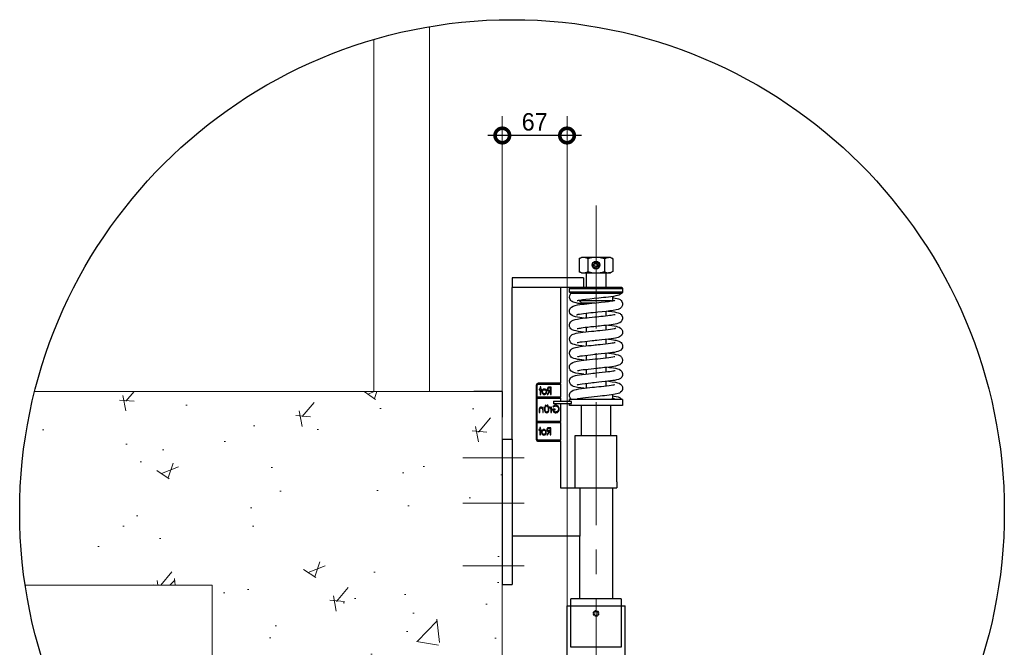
# Model space of a CAD drawing. Extents: x 928609 to 993508, y -1024491 to -979674.
# Tile 4 of 39: x 937966 to 943054, y -1011552 to -1008308. Entities that reach past the tile are written whole.
import ezdxf

# ---------------------------------------------------------------- set-up
doc = ezdxf.new("R2010")
doc.units = 0
doc.linetypes.add('CENTER', pattern=[50.8, 31.75, -6.35, 6.35, -6.35])
doc.linetypes.add('gen3a', pattern=[3.125, 2.25, -0.875])
doc.layers.get('0').update_dxf_attribs({"linetype": 'CONTINUOUS'})
doc.layers.get('Defpoints').update_dxf_attribs({"linetype": 'CONTINUOUS'})
doc.layers.add('3A', color=6, linetype='gen3a', lineweight=0)
for name, color, linetype in [('Beluchtingstank', 253, 'CONTINUOUS'), ('INSTALLATIE', 6, 'CONTINUOUS'), ('MAAT', 10, 'CONTINUOUS'), ('TEKST', 4, 'CONTINUOUS')]:
    doc.layers.add(name, color=color, linetype=linetype)
doc.styles.add('TAUW-ISOCP', font='tcb_isocp.shx')
doc.dimstyles.new('tzu18-dot_^100', dxfattribs={"dimscale": 100, "dimtxt": 1.8, "dimasz": 3, "dimexe": 2, "dimexo": 0, "dimgap": 0.5, "dimtad": 1, "dimzin": 0, "dimdsep": 46, "dimtxsty": 'TAUW-ISOCP', "dimblk": 'DOTSMALL', "dimcen": 2, "dimdle": 1.5, "dimclre": 8, "dimazin": 0, "dimtp": 1, "dimtm": 1, "dimtfac": 1, "dimtix": 1, "dimtmove": 1, "dimatfit": 3, "dimldrblk": 'DOTSMALL', "dimfxl": 1, "dimtvp": 0.5, "dimtolj": 1, "dimtzin": 0, "dimlwd": -1, "dimlwe": 5, "dimarcsym": 0})

# ---------------------------------------------------------------- blocks, each defined once
blk = doc.blocks.new('_DotSmall')
at = {"color": 0, "linetype": 'ByBlock', "const_width": 0.5}
blk.add_lwpolyline([(-0.0625, 0, 1), (0.0625, 0, 1)], format="xyb", close=True, dxfattribs=at)
blk = doc.blocks.new('*D31')
at = {"layer": 'Defpoints', "color": 0}
for p in [(940459.9, -1008906.9), (940459.9, -1010230.8), (940794.2, -1011337)]:
    blk.add_point(p, dxfattribs=at)
at = {"layer": 'MAAT', "color": 8, "lineweight": 5}
for p, q in [((940459.9, -1010230.8), (940459.9, -1008806.9)), ((940794.2, -1011337), (940794.2, -1008806.9))]:
    blk.add_line(p, q, dxfattribs=at)
at = {"layer": 'MAAT', "color": 0}
blk.add_line((940869.2, -1008906.9), (940384.9, -1008906.9), dxfattribs=at)
at = {"layer": 'MAAT', "color": 0, "xscale": 150, "yscale": 150, "zscale": 150, "rotation": 180}
blk.add_blockref('_DotSmall', (940459.9, -1008906.9), dxfattribs=at)
at = {"layer": 'MAAT', "color": 0, "xscale": 150, "yscale": 150, "zscale": 150}
blk.add_blockref('_DotSmall', (940794.2, -1008906.9), dxfattribs=at)
at = {"layer": 'MAAT', "color": 7, "insert": (940627.1, -1008836.9), "char_height": 90, "attachment_point": 5, "style": 'TAUW-ISOCP'}
blk.add_mtext('\\A1;67', dxfattribs=at)

msp = doc.modelspace()

# ---------------------------------------------------------------- hatches: boundary and pattern name
at = {"layer": 'Beluchtingstank', "lineweight": 5, "ltscale": 0.01}
h = msp.add_hatch(dxfattribs=at)
h.set_pattern_fill('AR-CONC', color=256, scale=5, style=0)
h.set_pattern_definition([(50, (-6044993.6, 3989876.6), (910.923345, -79.69543), [95.25, -1047.75]), (355, (-6044993.6, 3989876.6), (-176.21413, 955.28321), [76.2, -838.2]), (100.451, (-6044917.7, 3989869.9), (734.71251, 875.58344), [80.95, -890.45]), (46.1842, (-6044993.6, 3990130.6), (1355.3952, -210.21164), [142.875, -1571.625]), (96.6356, (-6044880.7, 3990113), (1187.02117, 1237.12778), [121.425, -1335.675]), (351.184, (-6044993.6, 3990130.6), (1187.02303, 1237.1256), [114.3, -1257.3]), (21, (-6044866.6, 3990067.1), (758.0744, -511.32759), [95.25, -1047.75]), (326, (-6044866.6, 3990067.1), (309.01014, 920.93983), [76.2, -838.2]), (71.4514, (-6044803.4, 3990024.5), (1067.08245, 409.61429), [80.95, -890.45]), (37.5, (-6044993.6, 3989876.57), (15.443016, 422.775194), [0, -828.04, 0, -850.9, 0, -841.375]), (7.5, (-6044993.6, 3989876.57), (334.098313, 500.902874), [0, -485.14, 0, -808.99, 0, -320.675]), (327.5, (-6045276.82, 3989876.57), (677.952976, -28.64372), [0, -317.5, 0, -990.6, 0, -1314.45]), (317.5, (-6045403.8, 3989876.6), (740.645907, 127.132455), [0, -412.75, 0, -657.86, 0, -933.45])])
h.paths.add_polyline_path([(940459.934, -1010230.807), (938043.346, -1010230.807, 0.06175967), (937966.318, -1010852.033, 0.03738423), (937994.678, -1011230.807), (938961.143, -1011230.807), (938961.143, -1012730.807), (938795.236, -1012730.807, 0.18199855), (940459.934, -1013395.157)])

# ---------------------------------------------------------------- linework, layer by layer
at = {"layer": '3A', "ltscale": 5}
for p, q in [((940929.402, -1011374.486), (940932.933, -1011374.486)), ((940934.773, -1011374.486), (940932.933, -1011374.486)), ((940936.353, -1011368.563), (940934.587, -1011365.505)), ((940937.273, -1011370.156), (940936.353, -1011368.563))]:
    msp.add_line(p, q, dxfattribs=at)
msp.add_circle((940944.184, -1011377.033), 15, dxfattribs=at)
for radius, start, end in [(11.536, 167.244844, 132.755156), (9.75, 164.857166, 135.142834)]:
    msp.add_arc((940944.184, -1011377.033), radius, start, end, dxfattribs=at)
at = {"layer": 'Beluchtingstank', "lineweight": 5, "ltscale": 0.01}
for p, q in [((940083.523, -1008344.414), (940083.523, -1010230.807)), ((939795.453, -1008410.825), (939795.453, -1010230.807)), ((938043.346, -1010230.807), (940459.934, -1010230.807)), ((940459.934, -1010230.807), (940459.934, -1013395.157)), ((937994.678, -1011230.807), (938961.143, -1011230.807)), ((938961.143, -1012730.807), (938961.143, -1011230.807))]:
    msp.add_line(p, q, dxfattribs=at)
at = {"layer": 'INSTALLATIE', "color": 8, "linetype": 'CENTER', "lineweight": 5, "ltscale": 20}
for p, q in [((940944.184, -1009269.297), (940944.184, -1013358.307)), ((940573.248, -1010572.707), (940256.052, -1010572.707)), ((940573.248, -1010806.701), (940256.052, -1010806.701)), ((940573.248, -1011131.274), (940256.052, -1011131.274))]:
    msp.add_line(p, q, dxfattribs=at)
at = {"layer": 'INSTALLATIE'}
for p, q in [((940857.581, -1009543.732), (940869.184, -1009537.033)), ((940857.581, -1009543.732), (940857.581, -1009610.334)), ((940879.232, -1009537.033), (940869.184, -1009537.033)), ((940944.184, -1009537.033), (940879.232, -1009537.033)), ((940900.883, -1009543.732), (940900.883, -1009610.334)), ((941009.136, -1009537.033), (940944.184, -1009537.033)), ((940987.485, -1009543.732), (940987.485, -1009610.334)), ((941019.184, -1009537.033), (941009.136, -1009537.033)), ((941019.184, -1009537.033), (941030.787, -1009543.732)), ((941030.787, -1009543.732), (941030.787, -1009610.334)), ((940869.184, -1009617.033), (940857.581, -1009610.334)), ((940924.347, -1009574.486), (940927.845, -1009574.486)), ((940927.845, -1009574.486), (940934.773, -1009574.486)), ((940933.809, -1009564.157), (940932.06, -1009561.127)), ((940937.273, -1009570.156), (940933.809, -1009564.157)), ((941030.787, -1009610.334), (941019.184, -1009617.033)), ((940879.934, -1009642.033), (940509.934, -1009642.033)), ((940509.934, -1009642.033), (940509.934, -1009692.033)), ((940869.184, -1009617.033), (940879.232, -1009617.033)), ((940879.232, -1009617.033), (940944.184, -1009617.033)), ((940879.934, -1009642.033), (940879.934, -1009692.033)), ((940894.184, -1009692.033), (940894.184, -1009617.033)), ((940944.184, -1009617.033), (941009.136, -1009617.033)), ((940994.184, -1009617.033), (940994.184, -1009692.033)), ((941009.136, -1009617.033), (941019.184, -1009617.033)), ((940817.101, -1009692.033), (940509.934, -1009692.033)), ((940509.934, -1010477.033), (940509.934, -1009692.033)), ((940759.934, -1009692.033), (940759.934, -1010187.033)), ((940806.684, -1009697.033), (940811.684, -1009692.033)), ((940806.684, -1009717.033), (940806.684, -1009697.033)), ((940806.684, -1009697.033), (940810.944, -1009697.033)), ((940810.944, -1009697.033), (941081.684, -1009697.033)), ((941076.684, -1009692.033), (940817.101, -1009692.033)), ((941076.684, -1009692.033), (941081.684, -1009697.033)), ((941081.684, -1009697.033), (941081.684, -1009717.033)), ((940811.684, -1009722.033), (940806.684, -1009717.033)), ((940810.944, -1009717.033), (940806.684, -1009717.033)), ((941081.684, -1009717.033), (940810.944, -1009717.033)), ((940811.684, -1009722.033), (940815.789, -1009722.033)), ((940815.789, -1009722.033), (941076.684, -1009722.033)), ((940823.926, -1009722.033), (941075.345, -1009722.033)), ((940859.184, -1009762.033), (940859.184, -1009758.937)), ((941024.529, -1009762.033), (940859.184, -1009762.033)), ((940869.184, -1009772.033), (940859.184, -1009762.033)), ((941029.184, -1009739.044), (941029.184, -1009762.033)), ((941081.684, -1009717.033), (941076.684, -1009722.033)), ((940869.184, -1009772.033), (940937.508, -1009772.033)), ((940894.184, -1009776.636), (940894.184, -1009772.033)), ((940894.184, -1009849.14), (940894.184, -1009826.698)), ((940994.184, -1009816.055), (940994.184, -1009838.498)), ((940894.184, -1009921.639), (940894.184, -1009899.21)), ((940994.184, -1009888.555), (940994.184, -1009910.996)), ((940994.184, -1009961.051), (940994.184, -1009983.498)), ((940894.184, -1009994.142), (940894.184, -1009971.711)), ((940894.184, -1010066.639), (940894.184, -1010044.212)), ((940994.184, -1010033.551), (940994.184, -1010055.995)), ((940894.184, -1010139.144), (940894.184, -1010116.708)), ((940994.184, -1010106.056), (940994.184, -1010128.493)), ((940634.934, -1010197.033), (940634.934, -1010477.033)), ((940639.934, -1010259.533), (940639.934, -1010197.033)), ((940760.434, -1010187.033), (940644.934, -1010187.033)), ((940644.934, -1010192.033), (940760.434, -1010192.033)), ((940655.371, -1010217.646), (940651.044, -1010217.646)), ((940651.044, -1010217.646), (940651.044, -1010221.011)), ((940651.044, -1010221.011), (940655.371, -1010221.011)), ((940658.737, -1010206.588), (940655.371, -1010206.588)), ((940655.371, -1010206.588), (940655.371, -1010217.646)), ((940655.371, -1010221.011), (940655.371, -1010245.049)), ((940658.737, -1010217.646), (940658.737, -1010206.588)), ((940663.064, -1010217.646), (940658.737, -1010217.646)), ((940658.737, -1010245.049), (940658.737, -1010221.011)), ((940658.737, -1010221.011), (940663.064, -1010221.011)), ((940663.064, -1010221.011), (940663.064, -1010217.646)), ((940703.588, -1010211.395), (940709.41, -1010211.395)), ((940712.775, -1010207.549), (940706.195, -1010207.549)), ((940709.41, -1010211.395), (940709.41, -1010223.895)), ((940712.775, -1010245.049), (940712.775, -1010207.549)), ((940760.434, -1010192.033), (940760.434, -1010187.033)), ((940760.484, -1010187.033), (940760.434, -1010187.033)), ((940760.484, -1010192.033), (940760.434, -1010192.033)), ((940760.434, -1010192.033), (940760.434, -1010259.533)), ((940760.484, -1010192.033), (940760.484, -1010187.033)), ((940894.184, -1010211.644), (940894.184, -1010189.213)), ((940994.184, -1010178.556), (940994.184, -1010200.988)), ((940459.934, -1010230.807), (940312.453, -1010230.807)), ((940459.934, -1010230.807), (940459.934, -1010361.935)), ((940760.434, -1010259.533), (940639.934, -1010259.533)), ((940639.934, -1010264.533), (940760.434, -1010264.533)), ((940639.934, -1010384.533), (940639.934, -1010264.533)), ((940655.371, -1010245.049), (940658.737, -1010245.049)), ((940703.475, -1010227.742), (940691.621, -1010245.049)), ((940691.621, -1010245.049), (940695.888, -1010245.049)), ((940695.888, -1010245.049), (940707.742, -1010227.742)), ((940709.41, -1010223.895), (940703.723, -1010223.948)), ((940707.742, -1010227.742), (940709.41, -1010227.742)), ((940709.41, -1010227.742), (940709.41, -1010245.049)), ((940709.41, -1010245.049), (940712.775, -1010245.049)), ((940760.434, -1010264.533), (940760.434, -1010259.533)), ((940760.484, -1010259.533), (940760.434, -1010259.533)), ((940760.484, -1010264.533), (940760.434, -1010264.533)), ((940760.434, -1010264.533), (940760.434, -1010279.533)), ((940760.484, -1010264.533), (940760.484, -1010259.533)), ((940944.184, -1010272.033), (940806.684, -1010272.033)), ((940806.684, -1010279.533), (940806.684, -1010272.033)), ((940859.184, -1010272.033), (940859.184, -1010266.397)), ((941081.684, -1010272.033), (940944.184, -1010272.033)), ((941029.184, -1010246.534), (941029.184, -1010269.12)), ((941081.684, -1010272.033), (941081.684, -1010302.033)), ((940671.798, -1010311.648), (940668.433, -1010311.648)), ((940668.433, -1010311.648), (940668.433, -1010316.591)), ((940671.798, -1010339.052), (940671.798, -1010311.648)), ((940678.529, -1010311.648), (940678.529, -1010324.989)), ((940681.894, -1010311.648), (940678.529, -1010311.648)), ((940681.894, -1010324.358), (940681.894, -1010311.648)), ((940696.798, -1010311.648), (940696.798, -1010324.358)), ((940700.164, -1010311.648), (940696.798, -1010311.648)), ((940700.164, -1010324.741), (940700.164, -1010311.648)), ((940702.087, -1010312.106), (940703.717, -1010315.021)), ((940714.106, -1010311.648), (940710.741, -1010311.648)), ((940710.741, -1010311.648), (940710.741, -1010315.682)), ((940714.106, -1010339.052), (940714.106, -1010311.648)), ((940733.337, -1010320.782), (940719.394, -1010320.782)), ((940721.318, -1010307.952), (940723.857, -1010310.686)), ((940724.184, -1010280.136), (940726.434, -1010279.533)), ((940724.184, -1010280.136), (940724.184, -1010293.93)), ((940726.434, -1010294.533), (940724.184, -1010293.93)), ((940726.434, -1010294.533), (940726.434, -1010279.533)), ((940726.434, -1010279.533), (940814.256, -1010279.533)), ((940814.256, -1010294.533), (940726.434, -1010294.533)), ((940733.337, -1010324.628), (940733.337, -1010320.782)), ((940760.434, -1010294.533), (940760.434, -1010384.533)), ((940806.684, -1010302.033), (940806.684, -1010294.533)), ((940944.184, -1010302.033), (940806.684, -1010302.033)), ((940869.184, -1010457.033), (940869.184, -1010302.033)), ((941081.684, -1010302.033), (940944.184, -1010302.033)), ((941019.184, -1010302.033), (941019.184, -1010457.033)), ((940650.644, -1010325.057), (940650.644, -1010339.052)), ((940650.644, -1010339.052), (940654.01, -1010339.052)), ((940654.01, -1010339.052), (940654.01, -1010326.161)), ((940668.433, -1010329.143), (940668.433, -1010339.052)), ((940668.433, -1010339.052), (940671.798, -1010339.052)), ((940710.741, -1010329.842), (940710.741, -1010339.052)), ((940710.741, -1010339.052), (940714.106, -1010339.052)), ((940722.76, -1010324.628), (940733.337, -1010324.628)), ((940760.434, -1010384.533), (940639.934, -1010384.533)), ((940639.934, -1010389.533), (940760.434, -1010389.533)), ((940639.934, -1010477.033), (940639.934, -1010389.533)), ((940653.065, -1010415.93), (940653.065, -1010426.988)), ((940656.43, -1010415.93), (940653.065, -1010415.93)), ((940656.43, -1010426.988), (940656.43, -1010415.93)), ((940701.281, -1010420.738), (940707.103, -1010420.738)), ((940710.468, -1010416.892), (940703.888, -1010416.892)), ((940707.103, -1010420.738), (940707.103, -1010433.238)), ((940710.468, -1010454.392), (940710.468, -1010416.892)), ((940760.434, -1010389.533), (940760.434, -1010384.533)), ((940760.484, -1010384.533), (940760.434, -1010384.533)), ((940760.434, -1010389.533), (940760.434, -1010482.033)), ((940760.484, -1010389.533), (940760.434, -1010389.533)), ((940760.484, -1010389.533), (940760.484, -1010384.533)), ((940653.065, -1010426.988), (940648.738, -1010426.988)), ((940648.738, -1010426.988), (940648.738, -1010430.353)), ((940648.738, -1010430.353), (940653.065, -1010430.353)), ((940653.065, -1010430.353), (940653.065, -1010454.392)), ((940653.065, -1010454.392), (940656.43, -1010454.392)), ((940660.757, -1010426.988), (940656.43, -1010426.988)), ((940656.43, -1010430.353), (940660.757, -1010430.353)), ((940656.43, -1010454.392), (940656.43, -1010430.353)), ((940660.757, -1010430.353), (940660.757, -1010426.988)), ((940701.168, -1010437.084), (940689.314, -1010454.392)), ((940689.314, -1010454.392), (940693.581, -1010454.392)), ((940693.581, -1010454.392), (940705.435, -1010437.084)), ((940707.103, -1010433.238), (940701.416, -1010433.291)), ((940705.435, -1010437.084), (940707.103, -1010437.084)), ((940707.103, -1010437.084), (940707.103, -1010454.392)), ((940707.103, -1010454.392), (940710.468, -1010454.392)), ((940836.684, -1010697.033), (940836.684, -1010457.033)), ((940836.684, -1010457.033), (941051.684, -1010457.033)), ((941051.684, -1010697.033), (941051.684, -1010457.033)), ((940459.934, -1010477.033), (940459.934, -1011227.033)), ((940459.934, -1010477.033), (940459.934, -1011227.033)), ((940459.934, -1010477.033), (940509.934, -1010477.033)), ((940509.934, -1010477.033), (940509.934, -1011227.033)), ((940760.434, -1010482.033), (940644.934, -1010482.033)), ((940644.934, -1010487.033), (940760.434, -1010487.033)), ((940759.934, -1010487.033), (940759.934, -1010727.033)), ((940760.434, -1010487.033), (940760.434, -1010482.033)), ((940760.484, -1010482.033), (940760.434, -1010482.033)), ((940760.484, -1010487.033), (940760.434, -1010487.033)), ((940760.484, -1010487.033), (940760.484, -1010482.033)), ((940759.934, -1010727.033), (940839.631, -1010727.033)), ((940836.684, -1010727.033), (940836.684, -1010697.033)), ((940839.631, -1010727.033), (941051.684, -1010727.033)), ((940859.934, -1010727.033), (940859.934, -1010977.033)), ((941028.434, -1010727.033), (941028.434, -1011302.033)), ((941051.684, -1010697.033), (941051.684, -1010727.033)), ((940859.934, -1010977.033), (940509.934, -1010977.033)), ((940859.934, -1011302.033), (940859.934, -1010977.033)), ((940459.934, -1011227.033), (940509.934, -1011227.033)), ((940794.184, -1013379.716), (940794.184, -1011337.033)), ((940794.184, -1011337.033), (940819.184, -1011337.033)), ((941074.184, -1011302.033), (940814.184, -1011302.033)), ((940814.184, -1011337.033), (940814.184, -1011302.033)), ((940819.184, -1011337.033), (941069.184, -1011337.033)), ((941069.184, -1011337.033), (941094.184, -1011337.033)), ((941074.184, -1011302.033), (941074.184, -1011337.033)), ((941094.184, -1013327.641), (941094.184, -1011337.033))]:
    msp.add_line(p, q, dxfattribs=at)
for points in [[(940987.485, -1009543.732), (940966.271, -1009538.872), (940944.184, -1009537.033)], [(940987.485, -1009543.732), (940998.093, -1009538.872), (941009.136, -1009537.033)], [(940900.883, -1009610.334), (940922.097, -1009615.195), (940944.184, -1009617.033)], [(941030.787, -1009610.334), (941020.179, -1009615.195), (941009.136, -1009617.033)], [(940880.67, -1009778.223), (940873.884, -1009777.39), (940862.111, -1009775.803), (940852.468, -1009774.332), (940841.353, -1009772.291), (940832.595, -1009770.173), (940825.809, -1009767.89), (940821.048, -1009765.612), (940817.528, -1009763.296), (940813.854, -1009759.974), (940809.698, -1009754.121), (940806.851, -1009744.882), (940808, -1009733.824), (940813.596, -1009724.3), (940816.176, -1009722.219)], [(940880.689, -1009850.725), (940870.54, -1009849.455), (940859.726, -1009847.954), (940848.054, -1009846.079), (940838.281, -1009844.126), (940828.076, -1009841.197), (940820.204, -1009837.501), (940813.739, -1009832.309), (940809.226, -1009825.687), (940806.926, -1009817.992), (940807.009, -1009810.392), (940808.979, -1009803.792), (940812.411, -1009798.166), (940817.42, -1009793.325), (940826.549, -1009788.359), (940837.017, -1009785.144), (940849.107, -1009782.688), (940859.608, -1009781.012), (940871.122, -1009779.415), (940883.345, -1009777.889), (940896.019, -1009776.424), (940921.832, -1009773.651), (940946.966, -1009771.063), (940970.131, -1009768.656), (940990.913, -1009766.378), (941009.236, -1009764.165), (941024.59, -1009762.013), (941031.071, -1009760.954), (941036.423, -1009759.965), (941040.341, -1009759.129), (941042.062, -1009758.771)], [(941029.184, -1009744.848), (941042.12, -1009746.952), (941052.673, -1009749.199), (941060.291, -1009751.449), (941064.583, -1009753.184), (941068.05, -1009755.014), (941070.965, -1009756.997), (941074.084, -1009759.77), (941078.015, -1009764.902), (941081.228, -1009773.403), (941080.934, -1009784.406), (941076.019, -1009794.421), (941068.997, -1009800.789), (941058.986, -1009805.444), (941048.706, -1009808.171), (941033.079, -1009811.031), (941015.982, -1009813.447), (940996.879, -1009815.759), (940975.921, -1009818.06), (940953.452, -1009820.398), (940929.642, -1009822.846), (940917.559, -1009824.113), (940905.116, -1009825.459), (940892.422, -1009826.898), (940879.976, -1009828.406), (940868.386, -1009829.947), (940858.345, -1009831.464), (940850.72, -1009832.858), (940846.269, -1009833.984), (940844.058, -1009834.914), (940843.121, -1009835.732), (940842.887, -1009836.116), (940842.899, -1009836.196)], [(941075.305, -1009722.166), (941074.327, -1009723.278), (941071.747, -1009725.46), (941070.67, -1009726.241), (941069.754, -1009726.869), (941069.003, -1009727.374), (941068.416, -1009727.781), (941067.709, -1009728.368), (941067.106, -1009729.199), (941065.293, -1009730.421), (941061.549, -1009732.047), (941055.195, -1009734.014), (941045.573, -1009736.239), (941033.799, -1009738.358), (941021.192, -1009740.232), (941008.221, -1009741.914), (940995.259, -1009743.442), (940982.602, -1009744.844), (940958.482, -1009747.38), (940935.002, -1009749.792), (940912.872, -1009752.114), (940892.08, -1009754.442), (940873.43, -1009756.788), (940858.201, -1009759.085), (940852.465, -1009760.127), (940848.313, -1009761), (940846.279, -1009761.445), (940846.355, -1009761.387)], [(941007.565, -1009814.466), (941012.182, -1009815.019), (941026.048, -1009816.883), (941038.808, -1009818.905), (941050.11, -1009821.156), (941058.583, -1009823.429), (941064.35, -1009825.599), (941068.363, -1009827.702), (941071.33, -1009829.776), (941074.39, -1009832.583), (941078.091, -1009837.524), (941081.131, -1009845.405), (941081.317, -1009855.062), (941078.251, -1009863.626), (941073.168, -1009870.037), (941067.179, -1009874.343), (941060.102, -1009877.442), (941051.839, -1009879.869), (941042.637, -1009881.863), (941021.787, -1009885.174), (941010.287, -1009886.667), (940998.791, -1009888.039), (940984.694, -1009889.616), (940972.57, -1009890.913), (940962.785, -1009891.935), (940955.659, -1009892.67), (940945.713, -1009893.691), (940932.954, -1009895.003), (940917.652, -1009896.603), (940901.467, -1009898.365), (940887.817, -1009899.949), (940876.79, -1009901.337), (940868.154, -1009902.529), (940861.404, -1009903.559), (940854.951, -1009904.667), (940849.389, -1009905.771), (940846.339, -1009906.46), (940846.319, -1009906.371)], [(940880.668, -1009923.229), (940866.708, -1009921.43), (940853.269, -1009919.418), (940841.184, -1009917.179), (940831.65, -1009914.832), (940825.202, -1009912.605), (940820.8, -1009910.465), (940817.63, -1009908.376), (940814.737, -1009905.887), (940811.102, -1009901.493), (940807.742, -1009894.298), (940806.781, -1009884.756), (940809.107, -1009876.019), (940813.554, -1009869.309), (940818.982, -1009864.675), (940825.419, -1009861.337), (940835.985, -1009857.974), (940848.331, -1009855.358), (940862.264, -1009853.13), (940873.668, -1009851.586), (940885.736, -1009850.106), (940897.792, -1009848.727), (940909.458, -1009847.456), (940924.019, -1009845.923), (940937.115, -1009844.573), (940948.73, -1009843.381), (940958.321, -1009842.392), (940969.231, -1009841.25), (940981.242, -1009839.958), (940993.498, -1009838.58), (941004.417, -1009837.274), (941013.91, -1009836.049), (941021.998, -1009834.906), (941029.275, -1009833.758), (941035.995, -1009832.542), (941040.968, -1009831.477), (941042.297, -1009831.214)], [(940880.863, -1009995.712), (940871.269, -1009994.552), (940853.303, -1009991.966), (940842.465, -1009990.017), (940832.58, -1009987.664), (940823.947, -1009984.556), (940818.032, -1009981.12), (940812.468, -1009975.834), (940808.068, -1009967.823), (940806.788, -1009957.17), (940810.106, -1009946.576), (940815.378, -1009939.962), (940820.369, -1009936.243), (940825.346, -1009933.739), (940832.484, -1009931.287), (940841.178, -1009929.194), (940852.647, -1009927.091), (940863.434, -1009925.458), (940876.301, -1009923.751), (940891.173, -1009921.973), (940905.423, -1009920.39), (940921.314, -1009918.705), (940932.974, -1009917.499), (940942.637, -1009916.507), (940952.33, -1009915.512), (940964.133, -1009914.287), (940977.769, -1009912.838), (940992.738, -1009911.17), (941007.012, -1009909.452), (941019.254, -1009907.812), (941029.275, -1009906.266), (941036.971, -1009904.837), (941042.319, -1009903.555), (941045.375, -1009902.456), (941046.296, -1009901.636), (941046.206, -1009901.484)], [(941007.716, -1009886.974), (941010.111, -1009887.257), (941025.813, -1009889.332), (941038.26, -1009891.262), (941048.136, -1009893.136), (941055.582, -1009894.972), (941063.411, -1009897.735), (941071.194, -1009902.251), (941077.289, -1009908.748), (941080.997, -1009917.305), (941081.572, -1009925.606), (941080.171, -1009931.955), (941078.231, -1009936.182), (941075.503, -1009940.097), (941071.16, -1009944.251), (941064.816, -1009948.125), (941058.293, -1009950.694), (941051.833, -1009952.479), (941044.69, -1009954.017), (941033.879, -1009955.905), (941022.642, -1009957.558), (941008.226, -1009959.419), (940990.864, -1009961.437), (940974.311, -1009963.23), (940959.916, -1009964.732), (940948.08, -1009965.949), (940938.968, -1009966.884), (940932.147, -1009967.587), (940923.709, -1009968.465), (940912.93, -1009969.608), (940900.159, -1009971.012), (940886.009, -1009972.668), (940873.07, -1009974.334), (940862.775, -1009975.833), (940855.06, -1009977.132), (940849.755, -1009978.184), (940846.642, -1009978.921), (940845.999, -1009979.032)], [(941007.747, -1009959.475), (941009.157, -1009959.64), (941023.305, -1009961.479), (941033.867, -1009963.038), (941041.438, -1009964.317), (941046.631, -1009965.315), (941050.781, -1009966.219), (941056.144, -1009967.616), (941062.619, -1009969.874), (941069.208, -1009973.309), (941074.255, -1009977.463), (941077.939, -1009982.265), (941080.669, -1009988.536), (941081.578, -1009998.052), (941080.443, -1010003.65), (941078.24, -1010008.66), (941072.32, -1010015.809), (941065.805, -1010020.131), (941057.233, -1010023.511), (941048.784, -1010025.67), (941038.873, -1010027.578), (941029.437, -1010029.086), (941018.062, -1010030.675), (941004.611, -1010032.356), (940989.209, -1010034.121), (940970.139, -1010036.169), (940955.027, -1010037.735), (940944.379, -1010038.828), (940936.936, -1010039.592), (940927.159, -1010040.604), (940915.243, -1010041.86), (940901.555, -1010043.354), (940886.713, -1010045.082), (940873.456, -1010046.78), (940863.462, -1010048.215), (940856.494, -1010049.329), (940852.215, -1010050.028), (940850.225, -1010050.16), (940850.322, -1010049.797)], [(940880.71, -1010068.213), (940871.399, -1010067.07), (940859.382, -1010065.406), (940850.073, -1010063.932), (940839.63, -1010061.927), (940828.877, -1010059.032), (940820.759, -1010055.438), (940815.862, -1010051.925), (940811.524, -1010047.107), (940808.164, -1010040.611), (940806.694, -1010032.556), (940808.214, -1010023.455), (940813.826, -1010014.687), (940819.696, -1010009.911), (940825.531, -1010006.722), (940830.682, -1010004.657), (940838.872, -1010002.3), (940848.739, -1010000.281), (940862.068, -1009998.158), (940875.007, -1009996.416), (940890.618, -1009994.538), (940905.882, -1009992.84), (940919.407, -1009991.404), (940930.785, -1009990.223), (940939.812, -1009989.296), (940946.684, -1009988.591), (940955.014, -1009987.734), (940965.824, -1009986.609), (940978.842, -1009985.221), (940993.566, -1009983.573), (941007.606, -1009981.875), (941019.169, -1009980.322), (941028.284, -1009978.93), (941035.09, -1009977.721), (941039.786, -1009976.724), (941042.12, -1009976.164), (941042, -1009976.301)], [(940880.777, -1010140.728), (940868.434, -1010139.16), (940853.69, -1010136.973), (940840.082, -1010134.424), (940830.226, -1010131.886), (940823.848, -1010129.514), (940819.665, -1010127.283), (940818.084, -1010126.214), (940816.728, -1010125.171), (940813.75, -1010122.369), (940810.367, -1010117.827), (940807.515, -1010110.98), (940806.709, -1010103.356), (940807.749, -1010097.111), (940809.567, -1010092.565), (940810.599, -1010090.734), (940811.962, -1010088.737), (940816.008, -1010084.445), (940823.842, -1010079.468), (940832.605, -1010076.247), (940839.074, -1010074.631), (940846.061, -1010073.226), (940856.13, -1010071.533), (940867.491, -1010069.896), (940881.842, -1010068.07), (940896.563, -1010066.364), (940910.18, -1010064.878), (940925.867, -1010063.232), (940938.889, -1010061.891), (940953.897, -1010060.35), (940966.9, -1010058.997), (940981.074, -1010057.477), (940995.795, -1010055.813), (941009.396, -1010054.146), (941021.185, -1010052.538), (941030.738, -1010051.049), (941037.687, -1010049.773), (941041.354, -1010048.979), (941041.799, -1010048.968)], [(941007.674, -1010031.973), (941011.161, -1010032.389), (941024.374, -1010034.137), (941036.419, -1010035.981), (941047.13, -1010037.984), (941058.334, -1010040.839), (941065.398, -1010043.586), (941070.032, -1010046.306), (941072.841, -1010048.564), (941076.359, -1010052.424), (941079.945, -1010058.888), (941081.681, -1010068.218), (941079.775, -1010077.93), (941074.509, -1010086.074), (941067.863, -1010091.358), (941061.023, -1010094.592), (941045.332, -1010098.831), (941025.146, -1010102.205), (941013.167, -1010103.806), (941000.233, -1010105.372), (940987.937, -1010106.762), (940976.809, -1010107.965), (940967.117, -1010108.985), (940959.019, -1010109.825), (940952.323, -1010110.514), (940943.873, -1010111.38), (940932.823, -1010112.517), (940919.373, -1010113.921), (940904.053, -1010115.576), (940889.699, -1010117.223), (940877.418, -1010118.753), (940867.231, -1010120.161), (940859.068, -1010121.44), (940852.795, -1010122.578), (940848.702, -1010123.395), (940847.965, -1010123.265)], [(941007.574, -1010104.483), (941014.352, -1010105.29), (941033.696, -1010108.013), (941044.977, -1010109.999), (941054.839, -1010112.266), (941063.574, -1010115.246), (941070.433, -1010119.151), (941077.343, -1010126.355), (941081.383, -1010136.786), (941080.764, -1010147.567), (941077.167, -1010155.39), (941073.206, -1010160.045), (941070.044, -1010162.632), (941066.565, -1010164.777), (941060.15, -1010167.547), (941050.539, -1010170.266), (941039.936, -1010172.397), (941030.303, -1010173.959), (941019.555, -1010175.478), (941004.864, -1010177.326), (940990.94, -1010178.929), (940974.603, -1010180.699), (940959.03, -1010182.323), (940945.708, -1010183.691), (940934.851, -1010184.807), (940926.405, -1010185.683), (940916.485, -1010186.727), (940903.465, -1010188.142), (940888.078, -1010189.917), (940872.831, -1010191.868), (940861.308, -1010193.568), (940853.359, -1010194.955), (940848.541, -1010195.955), (940846.334, -1010196.469), (940846.209, -1010196.425)], [(940880.688, -1010213.225), (940864.951, -1010211.203), (940849.003, -1010208.743), (940834.339, -1010205.647), (940827.772, -1010203.637), (940821.117, -1010200.606), (940814.072, -1010195.158), (940808.256, -1010185.854), (940806.778, -1010174.812), (940809.398, -1010165.414), (940813.356, -1010159.521), (940816.743, -1010156.268), (940820.613, -1010153.588), (940825.509, -1010151.18), (940832.136, -1010148.904), (940838.777, -1010147.219), (940847.336, -1010145.504), (940858.344, -1010143.699), (940872.282, -1010141.764), (940889.085, -1010139.714), (940904.795, -1010137.958), (940917.698, -1010136.583), (940927.309, -1010135.582), (940935.984, -1010134.689), (940947.178, -1010133.541), (940960.775, -1010132.137), (940976.437, -1010130.481), (940992.232, -1010128.726), (941005.313, -1010127.162), (941015.752, -1010125.798), (941023.811, -1010124.633), (941030.127, -1010123.613), (941036.133, -1010122.506), (941040.918, -1010121.467), (941042.239, -1010121.147), (941042.391, -1010121.16)], [(940819.372, -1010272.059), (940817.45, -1010270.738), (940814.463, -1010268.112), (940810.773, -1010263.484), (940807.522, -1010255.999), (940806.741, -1010251.152), (940806.922, -1010246.013), (940810.631, -1010235.993), (940814.184, -1010231.579), (940818.311, -1010228.078), (940826.308, -1010223.669), (940833.063, -1010221.293), (940842.474, -1010218.987), (940854.418, -1010216.819), (940869.679, -1010214.606), (940883.697, -1010212.848), (940898.604, -1010211.137), (940912.255, -1010209.658), (940924.197, -1010208.405), (940937.034, -1010207.082), (940946.452, -1010206.116), (940958.294, -1010204.895), (940970.03, -1010203.666), (940983.844, -1010202.173), (940998.55, -1010200.488), (941011.317, -1010198.895), (941021.831, -1010197.433), (941030.143, -1010196.115), (941036.381, -1010194.958), (941040.453, -1010194.07), (941041.566, -1010193.933)], [(941007.662, -1010176.974), (941027.666, -1010179.598), (941045.449, -1010182.587), (941055.181, -1010184.85), (941063.449, -1010187.677), (941071.315, -1010192.298), (941076.883, -1010198.169), (941080.39, -1010205.142), (941081.654, -1010212.046), (941080.969, -1010219.256), (941077.443, -1010227.437), (941071.138, -1010234.271), (941064.645, -1010238.217), (941058.308, -1010240.665), (941043.408, -1010244.251), (941023.813, -1010247.396), (941012.171, -1010248.932), (941000.151, -1010250.382), (940988.579, -1010251.691), (940977.753, -1010252.865), (940964.828, -1010254.223), (940951.028, -1010255.647), (940934.231, -1010257.372), (940919.938, -1010258.861), (940904.63, -1010260.513), (940889.536, -1010262.242), (940875.582, -1010263.987), (940863.481, -1010265.69), (940853.964, -1010267.257), (940850.442, -1010267.936), (940848.125, -1010268.43), (940846.419, -1010268.764), (940846.457, -1010268.735)], [(941029.184, -1010252.351), (941038.093, -1010253.754), (941047.762, -1010255.601), (941058.088, -1010258.247), (941064.922, -1010260.853), (941069.586, -1010263.496), (941072.38, -1010265.652), (941075.806, -1010269.21), (941077.488, -1010271.975)], [(940814.257, -1010294.49), (940815.075, -1010294.172), (940815.966, -1010292.907), (940816.666, -1010290.887), (940817.043, -1010288.478), (940817.101, -1010287.033)], [(940817.101, -1010287.033), (940816.946, -1010284.685), (940816.513, -1010282.604), (940815.851, -1010280.935), (940815.01, -1010279.839), (940814.258, -1010279.603)]]:
    msp.add_lwpolyline(points, dxfattribs=at)
msp.add_circle((940944.184, -1009577.033), 20, dxfattribs=at)
for centre, radius, start, end in [((940880.548, -1009579.624), 42.611, 91.769773, 122.614166), ((940877.319, -1009581.555), 44.563, 58.076946, 87.539115), ((940945.202, -1009686.917), 149.887, 90.389176, 107.198612), ((940944.184, -1009577.033), 16.536, 171.139697, 128.860303), ((941008.244, -1009578.255), 41.231, 56.856049, 88.760012), ((940880.542, -1009574.461), 42.592, 237.378755, 268.237307), ((940877.309, -1009572.48), 44.595, 272.47169, 301.912249), ((940944.184, -1009577.033), 9.75, 164.857166, 135.142834), ((940943.166, -1009467.149), 149.887, 270.389176, 287.198612), ((941010.028, -1009575.812), 41.231, 236.855866, 268.760196), ((940644.934, -1010197.033), 10, 90, 180), ((940644.934, -1010197.033), 5, 90, 180), ((941072.321, -1010632.124), 365.963, 95.043351, 100.235988), ((940644.934, -1010477.033), 10, 180, 270), ((940644.934, -1010477.033), 5, 180, 270)]:
    msp.add_arc(centre, radius, start, end, dxfattribs=at)
for points, knots in [([(940667.915, -1010221.679), (940666.836, -1010223.349), (940664.906, -1010226.335), (940664.695, -1010229.866), (940664.602, -1010231.423)], [0, 0, 0, 0, 0.5591309, 1, 1, 1, 1]), ([(940677.095, -1010217.165), (940675.081, -1010217.427), (940671.475, -1010217.896), (940669.005, -1010220.521), (940667.915, -1010221.679)], [0, 0, 0, 0, 0.55854876, 1, 1, 1, 1]), ([(940667.967, -1010231.445), (940668.095, -1010229.964), (940668.349, -1010227.004), (940670.617, -1010223.468), (940673.611, -1010220.966), (940675.939, -1010220.675), (940677.102, -1010220.53)], [0, 0, 0, 0, 0.28032025, 0.56030473, 0.78035868, 1, 1, 1, 1]), ([(940686.289, -1010221.702), (940684.851, -1010220.254), (940682.28, -1010217.666), (940678.681, -1010217.318), (940677.095, -1010217.165)], [0, 0, 0, 0, 0.55919343, 1, 1, 1, 1]), ([(940677.102, -1010220.53), (940678.576, -1010220.779), (940681.533, -1010221.279), (940684.393, -1010224.502), (940686.01, -1010227.956), (940686.161, -1010230.282), (940686.237, -1010231.445)], [0, 0, 0, 0, 0.278331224, 0.558301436, 0.779041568, 1, 1, 1, 1]), ([(940689.602, -1010231.423), (940689.443, -1010229.442), (940689.159, -1010225.903), (940687.167, -1010222.986), (940686.289, -1010221.702)], [0, 0, 0, 0, 0.55961978, 1, 1, 1, 1]), ([(940698.728, -1010208.06), (940697.636, -1010208.491), (940695.452, -1010209.354), (940692.671, -1010212.714), (940692.318, -1010215.735), (940692.102, -1010217.578)], [0, 0, 0, 0, 0.28031186, 0.56109928, 1, 1, 1, 1]), ([(940692.102, -1010217.578), (940692.256, -1010219.21), (940692.563, -1010222.464), (940695.639, -1010226.179), (940699.651, -1010227.599), (940702.198, -1010227.694), (940703.475, -1010227.742)], [0, 0, 0, 0, 0.28011202, 0.55851965, 0.77871623, 1, 1, 1, 1]), ([(940695.467, -1010217.57), (940695.532, -1010216.841), (940695.661, -1010215.383), (940696.735, -1010213.422), (940699.265, -1010211.351), (940701.805, -1010211.377), (940703.588, -1010211.395)], [0, 0, 0, 0, 0.18711394, 0.37412346, 0.56063696, 1, 1, 1, 1]), ([(940703.723, -1010223.948), (940702.607, -1010223.937), (940700.389, -1010223.915), (940697.364, -1010222.711), (940695.727, -1010220.196), (940695.554, -1010218.446), (940695.467, -1010217.57)], [0, 0, 0, 0, 0.28156669, 0.55979884, 0.77972782, 1, 1, 1, 1]), ([(940706.195, -1010207.549), (940704.793, -1010207.544), (940702.29, -1010207.536), (940699.816, -1010207.9), (940698.728, -1010208.06)], [0, 0, 0, 0, 0.560303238, 1, 1, 1, 1]), ([(940664.602, -1010231.423), (940664.797, -1010233.386), (940665.186, -1010237.313), (940668.277, -1010241.996), (940672.447, -1010245.081), (940675.545, -1010245.381), (940677.095, -1010245.53)], [0, 0, 0, 0, 0.28010133, 0.56016487, 0.78001135, 1, 1, 1, 1]), ([(940677.102, -1010242.165), (940675.635, -1010241.94), (940672.698, -1010241.489), (940669.788, -1010238.345), (940668.226, -1010234.899), (940668.054, -1010232.597), (940667.967, -1010231.445)], [0, 0, 0, 0, 0.27880586, 0.55819581, 0.77904711, 1, 1, 1, 1]), ([(940677.095, -1010245.53), (940679.072, -1010245.273), (940683.031, -1010244.759), (940686.984, -1010240.602), (940689.261, -1010236.063), (940689.488, -1010232.97), (940689.602, -1010231.423)], [0, 0, 0, 0, 0.27899514, 0.5584813, 0.77918793, 1, 1, 1, 1]), ([(940686.237, -1010231.445), (940686.096, -1010232.909), (940685.814, -1010235.833), (940683.653, -1010239.418), (940680.559, -1010241.757), (940678.254, -1010242.029), (940677.102, -1010242.165)], [0, 0, 0, 0, 0.28031455, 0.56018599, 0.78016554, 1, 1, 1, 1]), ([(940659.464, -1010311.167), (940658.686, -1010311.222), (940657.13, -1010311.332), (940655, -1010312.377), (940653.241, -1010313.925), (940651.537, -1010316.552), (940650.721, -1010320.422), (940650.67, -1010323.509), (940650.644, -1010325.057)], [0, 0, 0, 0, 0.125036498, 0.250017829, 0.375095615, 0.500148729, 0.749495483, 1, 1, 1, 1]), ([(940654.01, -1010326.161), (940654.007, -1010324.996), (940654.002, -1010322.915), (940654.138, -1010320.839), (940654.198, -1010319.926)], [0, 0, 0, 0, 0.56007738, 1, 1, 1, 1]), ([(940654.198, -1010319.926), (940654.336, -1010319.106), (940654.611, -1010317.47), (940656.105, -1010315.589), (940658.062, -1010314.651), (940659.361, -1010314.572), (940660.012, -1010314.532)], [0, 0, 0, 0, 0.28031437, 0.559047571, 0.779339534, 1, 1, 1, 1]), ([(940668.433, -1010316.591), (940667.136, -1010314.907), (940664.819, -1010311.899), (940661.1, -1010311.391), (940659.464, -1010311.167)], [0, 0, 0, 0, 0.55990476, 1, 1, 1, 1]), ([(940660.012, -1010314.532), (940661.093, -1010314.685), (940663.258, -1010314.992), (940666.375, -1010317.571), (940667.378, -1010320.191), (940667.99, -1010321.789)], [0, 0, 0, 0, 0.279859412, 0.560754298, 1, 1, 1, 1]), ([(940667.99, -1010321.789), (940668.152, -1010323.157), (940668.441, -1010325.6), (940668.436, -1010328.06), (940668.433, -1010329.143)], [0, 0, 0, 0, 0.55975566, 1, 1, 1, 1]), ([(940684.539, -1010301.071), (940684.113, -1010301.139), (940683.26, -1010301.276), (940682.432, -1010302.201), (940681.959, -1010303.192), (940681.916, -1010303.861), (940681.894, -1010304.196)], [0, 0, 0, 0, 0.27857272, 0.55856702, 0.77931836, 1, 1, 1, 1]), ([(940681.894, -1010304.196), (940681.934, -1010304.621), (940682.012, -1010305.471), (940682.659, -1010306.493), (940683.535, -1010307.195), (940684.204, -1010307.279), (940684.539, -1010307.321)], [0, 0, 0, 0, 0.28008214, 0.56004182, 0.78012187, 1, 1, 1, 1]), ([(940687.183, -1010304.196), (940687.145, -1010303.77), (940687.07, -1010302.918), (940686.414, -1010301.902), (940685.547, -1010301.187), (940684.875, -1010301.109), (940684.539, -1010301.071)], [0, 0, 0, 0, 0.2800883, 0.5599249, 0.78001155, 1, 1, 1, 1]), ([(940684.539, -1010307.321), (940684.963, -1010307.25), (940685.814, -1010307.108), (940686.648, -1010306.192), (940687.115, -1010305.198), (940687.16, -1010304.53), (940687.183, -1010304.196)], [0, 0, 0, 0, 0.27870052, 0.55855425, 0.77937619, 1, 1, 1, 1]), ([(940693.673, -1010301.071), (940693.248, -1010301.139), (940692.395, -1010301.276), (940691.567, -1010302.201), (940691.093, -1010303.192), (940691.051, -1010303.861), (940691.029, -1010304.196)], [0, 0, 0, 0, 0.27856632, 0.55856219, 0.77931817, 1, 1, 1, 1]), ([(940691.029, -1010304.196), (940691.068, -1010304.621), (940691.147, -1010305.471), (940691.794, -1010306.493), (940692.67, -1010307.195), (940693.339, -1010307.279), (940693.673, -1010307.321)], [0, 0, 0, 0, 0.28008178, 0.560046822, 0.780121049, 1, 1, 1, 1]), ([(940696.318, -1010304.196), (940696.28, -1010303.77), (940696.204, -1010302.918), (940695.549, -1010301.902), (940694.681, -1010301.187), (940694.009, -1010301.109), (940693.673, -1010301.071)], [0, 0, 0, 0, 0.280089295, 0.559925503, 0.780011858, 1, 1, 1, 1]), ([(940693.673, -1010307.321), (940694.098, -1010307.25), (940694.948, -1010307.108), (940695.782, -1010306.192), (940696.25, -1010305.198), (940696.295, -1010304.53), (940696.318, -1010304.196)], [0, 0, 0, 0, 0.278707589, 0.558554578, 0.779375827, 1, 1, 1, 1]), ([(940704.723, -1010311.167), (940704.194, -1010311.239), (940703.246, -1010311.368), (940702.441, -1010311.88), (940702.087, -1010312.106)], [0, 0, 0, 0, 0.55899691, 1, 1, 1, 1]), ([(940703.717, -1010315.021), (940703.992, -1010314.879), (940704.484, -1010314.626), (940705.031, -1010314.561), (940705.272, -1010314.532)], [0, 0, 0, 0, 0.56050542, 1, 1, 1, 1]), ([(940710.741, -1010315.682), (940709.929, -1010314.433), (940708.796, -1010312.691), (940706.461, -1010311.347), (940705.302, -1010311.227), (940704.723, -1010311.167)], [0, 0, 0, 0, 0.55909324, 0.77971754, 1, 1, 1, 1]), ([(940705.272, -1010314.532), (940706.024, -1010314.725), (940707.536, -1010315.114), (940709.318, -1010317.376), (940709.861, -1010319.275), (940710.192, -1010320.437)], [0, 0, 0, 0, 0.27747924, 0.55812431, 1, 1, 1, 1]), ([(940710.192, -1010320.437), (940710.394, -1010322.186), (940710.753, -1010325.312), (940710.745, -1010328.457), (940710.741, -1010329.842)], [0, 0, 0, 0, 0.5597212, 1, 1, 1, 1]), ([(940719.394, -1010320.782), (940719.572, -1010323.442), (940719.927, -1010328.749), (940723.656, -1010335.408), (940729.427, -1010339.475), (940733.614, -1010339.833), (940735.711, -1010340.013)], [0, 0, 0, 0, 0.28074761, 0.56015068, 0.77982038, 1, 1, 1, 1]), ([(940736.199, -1010300.59), (940732.969, -1010301.081), (940727.179, -1010301.962), (940723.114, -1010306.116), (940721.318, -1010307.952)], [0, 0, 0, 0, 0.55791318, 1, 1, 1, 1]), ([(940723.857, -1010310.686), (940725.808, -1010308.811), (940729.29, -1010305.465), (940734.031, -1010304.75), (940736.116, -1010304.436)], [0, 0, 0, 0, 0.56024263, 1, 1, 1, 1]), ([(940750.644, -1010320.136), (940750.372, -1010322.426), (940749.828, -1010327.004), (940745.958, -1010332.346), (940740.895, -1010335.614), (940737.288, -1010335.983), (940735.485, -1010336.167)], [0, 0, 0, 0, 0.27989631, 0.55951664, 0.77979904, 1, 1, 1, 1]), ([(940736.116, -1010304.436), (940738.325, -1010304.776), (940742.747, -1010305.456), (940747.509, -1010309.787), (940750.163, -1010314.912), (940750.484, -1010318.395), (940750.644, -1010320.136)], [0, 0, 0, 0, 0.27911039, 0.55870692, 0.77934841, 1, 1, 1, 1]), ([(940754.01, -1010320.287), (940753.725, -1010317.519), (940753.156, -1010311.99), (940748.768, -1010305.364), (940742.738, -1010301.24), (940738.379, -1010300.807), (940736.199, -1010300.59)], [0, 0, 0, 0, 0.280152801, 0.55983235, 0.77987924, 1, 1, 1, 1]), ([(940749.968, -1010332.922), (940751.28, -1010330.733), (940753.625, -1010326.819), (940753.892, -1010322.285), (940754.01, -1010320.287)], [0, 0, 0, 0, 0.5592941, 1, 1, 1, 1]), ([(940678.529, -1010324.989), (940678.56, -1010326.925), (940678.623, -1010330.777), (940680.589, -1010335.991), (940684.736, -1010339.173), (940687.793, -1010339.412), (940689.324, -1010339.532)], [0, 0, 0, 0, 0.2815696, 0.56050138, 0.77983064, 1, 1, 1, 1]), ([(940682.36, -1010331.036), (940682.19, -1010329.796), (940681.886, -1010327.58), (940681.892, -1010325.343), (940681.894, -1010324.358)], [0, 0, 0, 0, 0.5595297, 1, 1, 1, 1]), ([(940689.301, -1010336.167), (940688.43, -1010336.099), (940686.687, -1010335.964), (940684.566, -1010334.663), (940683.087, -1010332.957), (940682.603, -1010331.676), (940682.36, -1010331.036)], [0, 0, 0, 0, 0.279969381, 0.559540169, 0.779780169, 1, 1, 1, 1]), ([(940696.355, -1010330.766), (940696.047, -1010331.615), (940695.431, -1010333.312), (940693.544, -1010335.059), (940691.421, -1010336.037), (940690.008, -1010336.124), (940689.301, -1010336.167)], [0, 0, 0, 0, 0.27989118, 0.55935452, 0.77958872, 1, 1, 1, 1]), ([(940689.324, -1010339.532), (940691.095, -1010339.371), (940693.756, -1010339.128), (940696.653, -1010337.052), (940698.86, -1010334.307), (940700.066, -1010329.969), (940700.131, -1010326.487), (940700.164, -1010324.741)], [0, 0, 0, 0, 0.24902491, 0.37428033, 0.4995915, 0.7490097, 1, 1, 1, 1]), ([(940696.798, -1010324.358), (940696.802, -1010325.561), (940696.808, -1010327.709), (940696.494, -1010329.832), (940696.355, -1010330.766)], [0, 0, 0, 0, 0.56025553, 1, 1, 1, 1]), ([(940735.485, -1010336.167), (940733.713, -1010335.99), (940730.171, -1010335.635), (940726.11, -1010332.556), (940723.569, -1010328.727), (940723.03, -1010325.995), (940722.76, -1010324.628)], [0, 0, 0, 0, 0.279724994, 0.55918387, 0.77945654, 1, 1, 1, 1]), ([(940735.711, -1010340.013), (940738.875, -1010339.641), (940744.536, -1010338.976), (940748.306, -1010334.775), (940749.968, -1010332.922)], [0, 0, 0, 0, 0.5589028, 1, 1, 1, 1]), ([(940696.421, -1010417.403), (940695.329, -1010417.834), (940693.145, -1010418.696), (940690.364, -1010422.056), (940690.011, -1010425.078), (940689.795, -1010426.92)], [0, 0, 0, 0, 0.2803138, 0.56110045, 1, 1, 1, 1]), ([(940693.161, -1010426.913), (940693.225, -1010426.184), (940693.354, -1010424.726), (940694.428, -1010422.764), (940696.958, -1010420.694), (940699.498, -1010420.72), (940701.281, -1010420.738)], [0, 0, 0, 0, 0.18711568, 0.37412693, 0.56062599, 1, 1, 1, 1]), ([(940703.888, -1010416.892), (940702.486, -1010416.887), (940699.983, -1010416.878), (940697.509, -1010417.243), (940696.421, -1010417.403)], [0, 0, 0, 0, 0.560301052, 1, 1, 1, 1]), ([(940665.608, -1010431.022), (940664.529, -1010432.691), (940662.599, -1010435.677), (940662.388, -1010439.208), (940662.295, -1010440.765)], [0, 0, 0, 0, 0.5591309, 1, 1, 1, 1]), ([(940662.295, -1010440.765), (940662.49, -1010442.729), (940662.88, -1010446.656), (940665.97, -1010451.339), (940670.14, -1010454.424), (940673.238, -1010454.723), (940674.788, -1010454.873)], [0, 0, 0, 0, 0.28010023, 0.56017469, 0.78001221, 1, 1, 1, 1]), ([(940674.788, -1010426.507), (940672.774, -1010426.77), (940669.168, -1010427.239), (940666.698, -1010429.863), (940665.608, -1010431.022)], [0, 0, 0, 0, 0.55854565, 1, 1, 1, 1]), ([(940665.661, -1010440.787), (940665.788, -1010439.306), (940666.042, -1010436.346), (940668.31, -1010432.811), (940671.304, -1010430.309), (940673.632, -1010430.018), (940674.795, -1010429.873)], [0, 0, 0, 0, 0.280320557, 0.560306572, 0.780360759, 1, 1, 1, 1]), ([(940674.795, -1010451.507), (940673.328, -1010451.282), (940670.391, -1010450.832), (940667.481, -1010447.688), (940665.919, -1010444.242), (940665.747, -1010441.939), (940665.661, -1010440.787)], [0, 0, 0, 0, 0.27880586, 0.55819581, 0.77904711, 1, 1, 1, 1]), ([(940683.982, -1010431.045), (940682.545, -1010429.597), (940679.973, -1010427.008), (940676.374, -1010426.661), (940674.788, -1010426.507)], [0, 0, 0, 0, 0.55919648, 1, 1, 1, 1]), ([(940674.788, -1010454.873), (940676.766, -1010454.616), (940680.725, -1010454.101), (940684.677, -1010449.945), (940686.954, -1010445.405), (940687.182, -1010442.312), (940687.295, -1010440.765)], [0, 0, 0, 0, 0.27899514, 0.5584813, 0.77918793, 1, 1, 1, 1]), ([(940674.795, -1010429.873), (940676.269, -1010430.122), (940679.226, -1010430.622), (940682.086, -1010433.844), (940683.703, -1010437.299), (940683.854, -1010439.624), (940683.93, -1010440.787)], [0, 0, 0, 0, 0.27833103, 0.55830272, 0.77904172, 1, 1, 1, 1]), ([(940683.93, -1010440.787), (940683.789, -1010442.251), (940683.507, -1010445.176), (940681.346, -1010448.761), (940678.252, -1010451.1), (940675.947, -1010451.372), (940674.795, -1010451.507)], [0, 0, 0, 0, 0.28031455, 0.56018599, 0.78016554, 1, 1, 1, 1]), ([(940687.295, -1010440.765), (940687.136, -1010438.785), (940686.852, -1010435.245), (940684.86, -1010432.329), (940683.982, -1010431.045)], [0, 0, 0, 0, 0.55961851, 1, 1, 1, 1]), ([(940689.795, -1010426.92), (940689.949, -1010428.553), (940690.257, -1010431.807), (940693.332, -1010435.522), (940697.344, -1010436.942), (940699.892, -1010437.037), (940701.168, -1010437.084)], [0, 0, 0, 0, 0.2801122, 0.558521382, 0.778716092, 1, 1, 1, 1]), ([(940701.416, -1010433.291), (940700.301, -1010433.28), (940698.082, -1010433.257), (940695.057, -1010432.053), (940693.421, -1010429.538), (940693.247, -1010427.789), (940693.161, -1010426.913)], [0, 0, 0, 0, 0.28156669, 0.55979884, 0.77972782, 1, 1, 1, 1])]:
    msp.add_open_spline(points, degree=3, knots=knots, dxfattribs=at)
at = {"layer": 'MAAT'}
for p, q in [((940814.184, -1011552.033), (940814.184, -1011337.033)), ((941074.184, -1011337.033), (941074.184, -1011552.033)), ((941074.184, -1011552.033), (940814.184, -1011552.033))]:
    msp.add_line(p, q, dxfattribs=at)
at = {"layer": 'TEKST', "color": 0}
msp.add_circle((940509.934, -1010852.033), 2543.616, dxfattribs=at)

# ---------------------------------------------------------------- dimensions: what is measured, and where the dimension line sits
at = {"layer": 'MAAT'}
dim = msp.add_linear_dim(base=(940459.934, -1008906.875), p1=(940794.184, -1011337.033), p2=(940459.934, -1010230.807), dimstyle='tzu18-dot_^100', override={"dimscale": 50, "dimdec": 0, "dimlfac": 0.2, "dimclrt": 7}, dxfattribs=at)
dim.commit()
dim.dimension.update_dxf_attribs({"geometry": '*D31', "text_midpoint": (940627.059, -1008836.875)})

doc.saveas('drawing.dxf')
